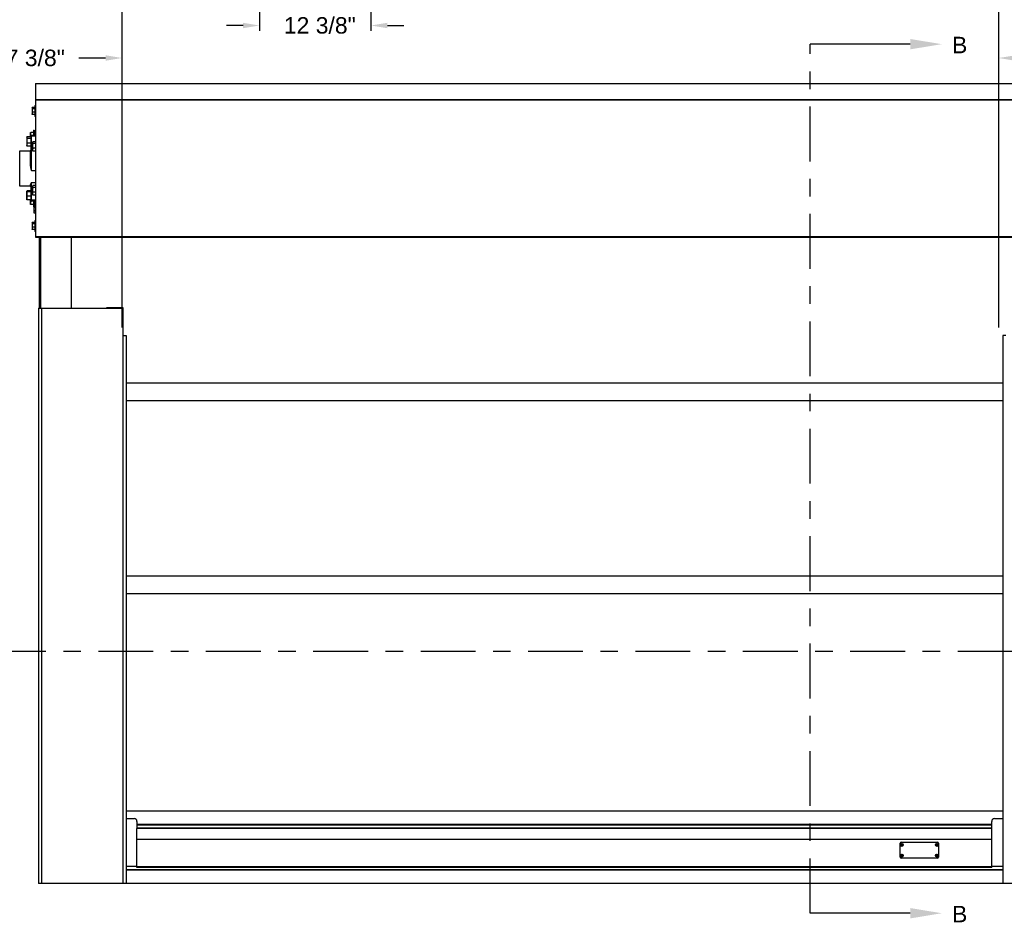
# Model space of a CAD drawing. Header units: inches. Extents: x 170 to 312, y 215 to 248.
# Tile 133 of 256: x 200.84 to 206.46, y 220.19 to 225.34. Entities that reach past the tile are written whole.
import ezdxf
from ezdxf import colors
from ezdxf.entities.mleader import LeaderData, LeaderLine
from ezdxf.math import Vec2, Vec3

# ---------------------------------------------------------------- set-up
doc = ezdxf.new("R2010")
doc.units = ezdxf.units.IN
doc.header["$LTSCALE"] = 0.25
doc.header["$MEASUREMENT"] = 0
doc.linetypes.add('CENTER', pattern=[2, 1.25, -0.25, 0.25, -0.25])
for name, color, linetype in [('ANNOTATIONS', 1, 'Continuous'), ('SECTION CUTS', 6, 'CENTER'), ('STANDARD MOTOR RH', 7, 'Continuous')]:
    doc.layers.add(name, color=color, linetype=linetype)
doc.styles.add('ARIAL', font='arial.ttf', dxfattribs={"height": 0.09375})
doc.styles.get("Standard").update_dxf_attribs({"font": 'romans.shx'})
doc.dimstyles.new('STANDARD$0', dxfattribs={"dimtxt": 0.09375, "dimasz": 0.09375, "dimexe": 0.03125, "dimexo": 0.046875, "dimgap": 0.09, "dimtad": 0, "dimtih": 1, "dimtoh": 1, "dimdec": 4, "dimzin": 0, "dimdsep": 46, "dimtxsty": 'ARIAL', "dimcen": 0.09, "dimadec": 0, "dimazin": 0, "dimtfac": 1, "dimtdec": 4, "dimtofl": 0, "dimtmove": 0, "dimatfit": 1, "dimfxl": 1, "dimtolj": 1, "dimtzin": 0, "dimarcsym": 0})

# ---------------------------------------------------------------- blocks, each defined once
blk = doc.blocks.new('*D207')
at = {"layer": 'ANNOTATIONS', "color": 0, "lineweight": -2, "transparency": 16777216}
for p, q in [((200.2233, 224.9802), (200.2233, 225.5879)), ((201.424, 223.587), (201.424, 225.5879)), ((200.3171, 225.5566), (200.6426, 225.5566)), ((201.3303, 225.5566), (201.0048, 225.5566))]:
    blk.add_line(p, q, dxfattribs=at)
at = {"layer": 'ANNOTATIONS', "color": 0, "transparency": 16777216}
for points in [[(200.3171, 225.5722), (200.3171, 225.541), (200.2233, 225.5566)], [(201.3303, 225.5722), (201.3303, 225.541), (201.424, 225.5566)]]:
    blk.add_solid(points, dxfattribs=at)
at = {"layer": 'defpoints', "color": 0, "transparency": 16777216}
for p in [(200.2233, 225.5566), (200.2233, 224.9334), (201.424, 223.5401)]:
    blk.add_point(p, dxfattribs=at)
at = {"layer": 'ANNOTATIONS', "color": 0, "transparency": 16777216, "insert": (200.8237, 225.5566), "char_height": 0.09375, "attachment_point": 5, "style": 'ARIAL'}
blk.add_mtext('\\A1;20"', dxfattribs=at)
blk = doc.blocks.new('*D208')
at = {"layer": 'ANNOTATIONS', "color": 0, "lineweight": -2, "transparency": 16777216}
for p, q in [((200.3615, 224.585), (200.3615, 225.1541)), ((200.4553, 225.1229), (200.6077, 225.1229)), ((201.3303, 225.1229), (201.1779, 225.1229)), ((201.424, 223.587), (201.424, 225.1541))]:
    blk.add_line(p, q, dxfattribs=at)
at = {"layer": 'ANNOTATIONS', "color": 0, "transparency": 16777216}
for points in [[(200.4553, 225.1385), (200.4553, 225.1073), (200.3615, 225.1229)], [(201.3303, 225.1385), (201.3303, 225.1073), (201.424, 225.1229)]]:
    blk.add_solid(points, dxfattribs=at)
at = {"layer": 'defpoints', "color": 0, "transparency": 16777216}
for p in [(201.424, 225.1229), (200.3615, 224.5381), (201.424, 223.5401)]:
    blk.add_point(p, dxfattribs=at)
at = {"layer": 'ANNOTATIONS', "color": 0, "transparency": 16777216, "insert": (200.8928, 225.1229), "char_height": 0.09375, "attachment_point": 5, "style": 'ARIAL'}
blk.add_mtext('\\A1;17 3/8"', dxfattribs=at)
blk = doc.blocks.new('*D129')
at = {"layer": 'ANNOTATIONS', "color": 0, "lineweight": -2, "transparency": 16777216}
for p, q in [((206.424, 223.587), (206.424, 225.1541)), ((206.5178, 225.1229), (206.6857, 225.1229)), ((207.4239, 225.1229), (207.2559, 225.1229)), ((207.5176, 224.58), (207.5176, 225.1541))]:
    blk.add_line(p, q, dxfattribs=at)
at = {"layer": 'ANNOTATIONS', "color": 0, "transparency": 16777216}
for points in [[(206.5178, 225.1385), (206.5178, 225.1073), (206.424, 225.1229)], [(207.4239, 225.1385), (207.4239, 225.1073), (207.5176, 225.1229)]]:
    blk.add_solid(points, dxfattribs=at)
at = {"layer": 'defpoints', "color": 0, "transparency": 16777216}
for p in [(206.424, 225.1229), (207.5176, 224.5331), (206.424, 223.5401)]:
    blk.add_point(p, dxfattribs=at)
at = {"layer": 'ANNOTATIONS', "color": 0, "transparency": 16777216, "insert": (206.9708, 225.1229), "char_height": 0.09375, "attachment_point": 5, "style": 'ARIAL'}
blk.add_mtext('\\A1;17 3/8"', dxfattribs=at)
blk = doc.blocks.new('*D119')
at = {"layer": 'ANNOTATIONS', "color": 0, "lineweight": -2, "transparency": 16777216}
for p, q in [((206.424, 223.587), (206.424, 225.5879)), ((207.6474, 225.0133), (207.6474, 225.5879)), ((206.5178, 225.5566), (206.8546, 225.5566)), ((207.5536, 225.5566), (207.2168, 225.5566))]:
    blk.add_line(p, q, dxfattribs=at)
at = {"layer": 'ANNOTATIONS', "color": 0, "transparency": 16777216}
for points in [[(206.5178, 225.5722), (206.5178, 225.541), (206.424, 225.5566)], [(207.5536, 225.5722), (207.5536, 225.541), (207.6474, 225.5566)]]:
    blk.add_solid(points, dxfattribs=at)
at = {"layer": 'defpoints', "color": 0, "transparency": 16777216}
for p in [(207.6474, 225.5566), (207.6474, 224.9664), (206.424, 223.5401)]:
    blk.add_point(p, dxfattribs=at)
at = {"layer": 'ANNOTATIONS', "color": 0, "transparency": 16777216, "insert": (207.0357, 225.5566), "char_height": 0.09375, "attachment_point": 5, "style": 'ARIAL'}
blk.add_mtext('\\A1;20"', dxfattribs=at)
blk = doc.blocks.new('*D186')
at = {"layer": 'ANNOTATIONS', "color": 0, "lineweight": -2, "transparency": 16777216}
for p, q in [((202.2079, 226.0356), (202.2079, 225.277)), ((202.8434, 226.0356), (202.8434, 225.277)), ((202.1142, 225.3083), (202.0204, 225.3083)), ((202.9372, 225.3083), (203.0309, 225.3083))]:
    blk.add_line(p, q, dxfattribs=at)
at = {"layer": 'ANNOTATIONS', "color": 0, "transparency": 16777216}
for points in [[(202.1142, 225.3239), (202.1142, 225.2927), (202.2079, 225.3083)], [(202.9372, 225.3239), (202.9372, 225.2927), (202.8434, 225.3083)]]:
    blk.add_solid(points, dxfattribs=at)
at = {"layer": 'defpoints', "color": 0, "transparency": 16777216}
for p in [(202.2079, 226.0825), (202.8434, 226.0825), (202.8434, 225.3083)]:
    blk.add_point(p, dxfattribs=at)
at = {"layer": 'ANNOTATIONS', "color": 0, "transparency": 16777216, "insert": (202.5519, 225.3083), "char_height": 0.09375, "attachment_point": 5, "style": 'ARIAL'}
blk.add_mtext('\\A1;12 3/8"', dxfattribs=at)

msp = doc.modelspace()

# ---------------------------------------------------------------- linework, layer by layer
at = {"layer": 'SECTION CUTS'}
for p, q in [((205.34939, 220.24594), (205.34939, 225.20181)), ((200.67723, 221.7408), (207.17122, 221.7408))]:
    msp.add_line(p, q, dxfattribs=at)
at = {"layer": 'STANDARD MOTOR RH'}
for p, q in [((200.93145, 224.97761), (206.93926, 224.97761)), ((200.93145, 224.97761), (200.93145, 224.10114)), ((206.93926, 224.97601), (200.93145, 224.97601)), ((200.91076, 224.83893), (200.91159, 224.84036)), ((200.91076, 224.83893), (200.91076, 224.8038)), ((200.92751, 224.84147), (200.91233, 224.84147)), ((200.92751, 224.85261), (200.93145, 224.85261)), ((200.92751, 224.85261), (200.92751, 224.79011)), ((206.93926, 224.88534), (200.93145, 224.88534)), ((200.93145, 224.88386), (206.95489, 224.88386)), ((200.91159, 224.80236), (200.91076, 224.8038)), ((200.91233, 224.80126), (200.91176, 224.8024)), ((200.92751, 224.83372), (200.91233, 224.83372)), ((200.92751, 224.81362), (200.91233, 224.81362)), ((200.92751, 224.80126), (200.91233, 224.80126)), ((200.93145, 224.79011), (200.92751, 224.79011)), ((200.88061, 224.6706), (200.88172, 224.67252)), ((200.88061, 224.6706), (200.88061, 224.62372)), ((200.90336, 224.67399), (200.8827, 224.67399)), ((200.9022, 224.67399), (200.9022, 224.6983)), ((200.90336, 224.67466), (200.90336, 224.51984)), ((200.91895, 224.6983), (200.90377, 224.6983)), ((200.91895, 224.68074), (200.90377, 224.68074)), ((200.90711, 224.67841), (200.93145, 224.67841)), ((200.90711, 224.48086), (200.90711, 224.67841)), ((200.91895, 224.71199), (200.92289, 224.71199)), ((200.91895, 224.71199), (200.91895, 224.67841)), ((200.92289, 224.71199), (200.92289, 224.67841)), ((200.92289, 224.69246), (200.93145, 224.69246)), ((200.88172, 224.6218), (200.88061, 224.62372)), ((200.8827, 224.62033), (200.88194, 224.62184)), ((200.90336, 224.66365), (200.8827, 224.66365)), ((200.90336, 224.63683), (200.8827, 224.63683)), ((200.90336, 224.62033), (200.8827, 224.62033)), ((200.90711, 224.64331), (200.91436, 224.64331)), ((200.91342, 224.64167), (200.91453, 224.6436)), ((200.91342, 224.64167), (200.91342, 224.5948)), ((200.93145, 224.64507), (200.91551, 224.64507)), ((200.93145, 224.63473), (200.91551, 224.63473)), ((200.84039, 224.59371), (200.89961, 224.59371)), ((200.84039, 224.39277), (200.84039, 224.59371)), ((200.89961, 224.59371), (200.89961, 224.51888)), ((200.91453, 224.59288), (200.91342, 224.5948)), ((200.91551, 224.59141), (200.91475, 224.59292)), ((200.93145, 224.6079), (200.91551, 224.6079)), ((200.93145, 224.59141), (200.91551, 224.59141)), ((200.90711, 224.48086), (200.93145, 224.48086)), ((200.89961, 224.39277), (200.84039, 224.39277)), ((200.89961, 224.39629), (200.89961, 224.39277)), ((200.90336, 224.39267), (200.90336, 224.31182)), ((200.90711, 224.41308), (200.93145, 224.41308)), ((200.90711, 224.30806), (200.90711, 224.41308)), ((200.91342, 224.39168), (200.91453, 224.3936)), ((200.91342, 224.39168), (200.91342, 224.3448)), ((200.93145, 224.39507), (200.91551, 224.39507)), ((200.88061, 224.36275), (200.88088, 224.36322)), ((200.88061, 224.31588), (200.88061, 224.36275)), ((200.90336, 224.36485), (200.8827, 224.36485)), ((200.90336, 224.35984), (200.8827, 224.35984)), ((200.90336, 224.3343), (200.8827, 224.3343)), ((200.91453, 224.34288), (200.91342, 224.3448)), ((200.91551, 224.34141), (200.91475, 224.34292)), ((200.93145, 224.38473), (200.91551, 224.38473)), ((200.93145, 224.3579), (200.91551, 224.3579)), ((200.93145, 224.34141), (200.91551, 224.34141)), ((200.88088, 224.31541), (200.88061, 224.31588)), ((200.90336, 224.31378), (200.8827, 224.31378)), ((200.9022, 224.28818), (200.9022, 224.31378)), ((200.90223, 224.31378), (200.90377, 224.30574)), ((200.91895, 224.30574), (200.90377, 224.30574)), ((200.91895, 224.28818), (200.90377, 224.28818)), ((200.90711, 224.31438), (200.93145, 224.31438)), ((200.93145, 224.30806), (200.90711, 224.30806)), ((200.91895, 224.30806), (200.91895, 224.27449)), ((200.92173, 224.27449), (200.91895, 224.27449)), ((200.92173, 224.27643), (200.92256, 224.27786)), ((200.92173, 224.27643), (200.92173, 224.2413)), ((200.92289, 224.30806), (200.92289, 224.2783)), ((200.93145, 224.29402), (200.92289, 224.29402)), ((200.93145, 224.27897), (200.9233, 224.27897)), ((200.92256, 224.23986), (200.92173, 224.2413)), ((200.9233, 224.23876), (200.92273, 224.2399)), ((200.93145, 224.27122), (200.9233, 224.27122)), ((200.93145, 224.25112), (200.9233, 224.25112)), ((200.93145, 224.23876), (200.9233, 224.23876)), ((200.91076, 224.18268), (200.91159, 224.18411)), ((200.91076, 224.18268), (200.91076, 224.14755)), ((200.92751, 224.18522), (200.91233, 224.18522)), ((200.92751, 224.17747), (200.91233, 224.17747)), ((200.92751, 224.19636), (200.93145, 224.19636)), ((200.92751, 224.19636), (200.92751, 224.13386)), ((200.91159, 224.14611), (200.91076, 224.14755)), ((200.91233, 224.14501), (200.91176, 224.14615)), ((200.92751, 224.15737), (200.91233, 224.15737)), ((200.92751, 224.14501), (200.91233, 224.14501)), ((200.93145, 224.13386), (200.92751, 224.13386)), ((206.95489, 224.10261), (200.93145, 224.10261)), ((200.93145, 224.10114), (206.93926, 224.10114)), ((200.95414, 223.69636), (200.95414, 224.10114)), ((200.96158, 223.69636), (200.96158, 224.10114)), ((201.1342, 224.10114), (201.1342, 223.69636)), ((200.9467, 223.69636), (201.42883, 223.69636)), ((200.9467, 223.69636), (200.9467, 220.41511)), ((200.96457, 223.69636), (200.96457, 220.41511)), ((201.33733, 223.69636), (201.33733, 223.70033)), ((201.33733, 223.70033), (201.42883, 223.70033)), ((201.33733, 223.69695), (201.42883, 223.69695)), ((201.42883, 223.70033), (201.42883, 220.41511)), ((201.42883, 223.54011), (201.4467, 223.54011)), ((201.4467, 223.54011), (201.4467, 220.41511)), ((206.4467, 223.54011), (206.4467, 220.41511)), ((206.46458, 223.54011), (206.4467, 223.54011)), ((206.4467, 223.26822), (201.4467, 223.26816)), ((206.4467, 223.16822), (201.4467, 223.16822)), ((206.4467, 222.16825), (201.4467, 222.16819)), ((206.4467, 222.06825), (201.4467, 222.06825)), ((201.4467, 220.83003), (206.4467, 220.83003)), ((201.4467, 220.78542), (201.49358, 220.78542)), ((201.5092, 220.76979), (201.5092, 220.73013)), ((201.5092, 220.75408), (206.3842, 220.75408)), ((201.5092, 220.75346), (206.3842, 220.75346)), ((201.5092, 220.74953), (206.3842, 220.74953)), ((206.3842, 220.73013), (206.3842, 220.76979)), ((206.39983, 220.78542), (206.4467, 220.78542)), ((201.5092, 220.73198), (206.3842, 220.73198)), ((206.3842, 220.73168), (201.5092, 220.73168)), ((201.5092, 220.50698), (201.5092, 220.72999)), ((206.3842, 220.50698), (206.3842, 220.72999)), ((206.3842, 220.66705), (201.5092, 220.66705)), ((205.86181, 220.56545), (205.86181, 220.64523)), ((205.86561, 220.6349), (205.86967, 220.63604)), ((205.86642, 220.63292), (205.87011, 220.63497)), ((205.86761, 220.63973), (205.86967, 220.63604)), ((205.86806, 220.65148), (206.07406, 220.65148)), ((205.86967, 220.63604), (205.86892, 220.63635)), ((205.86959, 220.64054), (205.87073, 220.63648)), ((205.86967, 220.63604), (205.87073, 220.63648)), ((205.86967, 220.63604), (205.87011, 220.63497)), ((205.8698, 220.63423), (205.87011, 220.63497)), ((205.87118, 220.63542), (205.87011, 220.63497)), ((205.87125, 220.63091), (205.87011, 220.63497)), ((205.87442, 220.63854), (205.87073, 220.63648)), ((205.87104, 220.63723), (205.87073, 220.63648)), ((205.87118, 220.63542), (205.87073, 220.63648)), ((205.87524, 220.63656), (205.87118, 220.63542)), ((205.87118, 220.63542), (205.87192, 220.63511)), ((205.87323, 220.63173), (205.87118, 220.63542)), ((206.06689, 220.6349), (206.07094, 220.63604)), ((206.0677, 220.63292), (206.07139, 220.63497)), ((206.06889, 220.63973), (206.07094, 220.63604)), ((206.07094, 220.63604), (206.0702, 220.63635)), ((206.07087, 220.64054), (206.07201, 220.63648)), ((206.07094, 220.63604), (206.07201, 220.63648)), ((206.07094, 220.63604), (206.07139, 220.63497)), ((206.07108, 220.63423), (206.07139, 220.63497)), ((206.07245, 220.63542), (206.07139, 220.63497)), ((206.07253, 220.63091), (206.07139, 220.63497)), ((206.0757, 220.63854), (206.07201, 220.63648)), ((206.07232, 220.63723), (206.07201, 220.63648)), ((206.07245, 220.63542), (206.07201, 220.63648)), ((206.07651, 220.63656), (206.07245, 220.63542)), ((206.07245, 220.63542), (206.0732, 220.63511)), ((206.07451, 220.63173), (206.07245, 220.63542)), ((206.08031, 220.64523), (206.08031, 220.56545)), ((205.86561, 220.57412), (205.86967, 220.57526)), ((205.86642, 220.57214), (205.87011, 220.5742)), ((205.86761, 220.57895), (205.86967, 220.57526)), ((205.86967, 220.57526), (205.86892, 220.57557)), ((205.86959, 220.57977), (205.87073, 220.57571)), ((205.86967, 220.57526), (205.87073, 220.57571)), ((205.86967, 220.57526), (205.87011, 220.5742)), ((205.8698, 220.57345), (205.87011, 220.5742)), ((205.87118, 220.57464), (205.87011, 220.5742)), ((205.87125, 220.57014), (205.87011, 220.5742)), ((205.87442, 220.57776), (205.87073, 220.57571)), ((205.87104, 220.57645), (205.87073, 220.57571)), ((205.87118, 220.57464), (205.87073, 220.57571)), ((205.87524, 220.57578), (205.87118, 220.57464)), ((205.87323, 220.57095), (205.87118, 220.57464)), ((205.87118, 220.57464), (205.87192, 220.57433)), ((206.06689, 220.57412), (206.07094, 220.57526)), ((206.0677, 220.57214), (206.07139, 220.5742)), ((206.06889, 220.57895), (206.07094, 220.57526)), ((206.07094, 220.57526), (206.0702, 220.57557)), ((206.07087, 220.57977), (206.07201, 220.57571)), ((206.07094, 220.57526), (206.07201, 220.57571)), ((206.07094, 220.57526), (206.07139, 220.5742)), ((206.07108, 220.57345), (206.07139, 220.5742)), ((206.07245, 220.57464), (206.07139, 220.5742)), ((206.07253, 220.57014), (206.07139, 220.5742)), ((206.0757, 220.57776), (206.07201, 220.57571)), ((206.07232, 220.57645), (206.07201, 220.57571)), ((206.07245, 220.57464), (206.07201, 220.57571)), ((206.07651, 220.57578), (206.07245, 220.57464)), ((206.07245, 220.57464), (206.0732, 220.57433)), ((206.07451, 220.57095), (206.07245, 220.57464)), ((201.4467, 220.5145), (201.5092, 220.5145)), ((206.07406, 220.5592), (205.86806, 220.5592)), ((206.3842, 220.5145), (206.4467, 220.5145)), ((206.4467, 220.49348), (201.4467, 220.49348)), ((206.4467, 220.49168), (201.4467, 220.49168)), ((206.4467, 220.49106), (201.4467, 220.49106)), ((206.3842, 220.5101), (201.5092, 220.5101)), ((206.3842, 220.50698), (201.5092, 220.50698)), ((206.9467, 220.41511), (200.9467, 220.41511)), ((206.9467, 220.41511), (206.4467, 220.41511))]:
    msp.add_line(p, q, dxfattribs=at)
for centre, radius in [((205.87042, 220.63573), 0.00844), ((205.87042, 220.63573), 0.00805), ((206.0717, 220.63573), 0.00844), ((206.0717, 220.63573), 0.00805), ((205.87042, 220.57495), 0.00844), ((205.87042, 220.57495), 0.00805), ((206.0717, 220.57495), 0.00844), ((206.0717, 220.57495), 0.00805)]:
    msp.add_circle(centre, radius, dxfattribs=at)
for centre, radius, start, end in [((200.90711, 224.67466), 0.00375, 90, 180), ((200.90618, 224.65125), 0.00799, 249.30403, 276.64014), ((200.89961, 224.59746), 0.00375, 270, 0), ((200.90048, 224.52328), 0.00448, 258.74346, 309.90198), ((200.89967, 224.3926), 0.00369, 1.06081, 90.98264), ((200.89961, 224.38902), 0.00375, 0, 90), ((200.90677, 224.3178), 0.00344, 187.13082, 275.69838), ((200.90711, 224.31182), 0.00375, 180, 270), ((200.93461, 224.22371), 0.00391, 143.90098, 180), ((201.49358, 220.76979), 0.01562, 0, 90), ((206.39983, 220.76979), 0.01563, 90, 180), ((205.86806, 220.64523), 0.00625, 90, 180), ((205.92088, 220.51331), 0.13356, 112.89319, 114.44637), ((205.88495, 220.64173), 0.02052, 199.44524, 205.42354), ((205.81989, 220.75773), 0.1332, 290.44856, 292.00631), ((205.87643, 220.62118), 0.02053, 109.47192, 115.4439), ((205.99115, 220.68576), 0.13184, 200.43712, 202.01053), ((205.75012, 220.58619), 0.13125, 22.88182, 24.46252), ((205.99261, 220.68604), 0.13329, 202.87512, 204.43148), ((205.92197, 220.51116), 0.13597, 110.47137, 111.99695), ((205.86439, 220.65033), 0.02059, 289.47383, 295.4325), ((205.81951, 220.75918), 0.13469, 292.8997, 294.43986), ((205.74594, 220.58424), 0.13586, 20.4604, 21.98725), ((205.856, 220.62976), 0.02041, 19.45715, 25.4697), ((206.12216, 220.51331), 0.13356, 112.89319, 114.44637), ((206.08623, 220.64173), 0.02052, 199.44524, 205.42354), ((206.02117, 220.75773), 0.1332, 290.44856, 292.00631), ((206.07771, 220.62118), 0.02053, 109.47192, 115.4439), ((206.19243, 220.68576), 0.13184, 200.43712, 202.01053), ((205.9514, 220.58619), 0.13125, 22.88182, 24.46252), ((206.19389, 220.68604), 0.13329, 202.87512, 204.43148), ((206.12325, 220.51116), 0.13597, 110.47137, 111.99695), ((206.06567, 220.65033), 0.02059, 289.47383, 295.4325), ((206.02174, 220.75701), 0.13231, 292.8859, 294.45366), ((205.94722, 220.58424), 0.13586, 20.4604, 21.98725), ((206.07406, 220.64523), 0.00625, 0, 90), ((206.05727, 220.62976), 0.02041, 19.45715, 25.4697), ((205.92017, 220.45414), 0.1318, 112.87864, 114.45242), ((205.88494, 220.58094), 0.0205, 199.43955, 205.42323), ((205.81989, 220.69695), 0.1332, 290.44856, 292.00631), ((205.87643, 220.56041), 0.02053, 109.47192, 115.4439), ((205.99104, 220.62494), 0.13172, 200.43468, 202.00961), ((205.74967, 220.52522), 0.13174, 22.88478, 24.45956), ((205.99232, 220.62514), 0.13297, 202.87518, 204.43514), ((205.92197, 220.45038), 0.13597, 110.47137, 111.99695), ((205.86444, 220.58944), 0.02047, 289.44856, 295.44326), ((205.81901, 220.69954), 0.13593, 292.90674, 294.43283), ((205.74634, 220.52362), 0.13544, 20.45802, 21.98963), ((205.85598, 220.56898), 0.02042, 19.45665, 25.46419), ((206.12144, 220.45414), 0.1318, 112.87864, 114.45242), ((206.08622, 220.58094), 0.0205, 199.43955, 205.42323), ((206.02117, 220.69695), 0.1332, 290.44856, 292.00631), ((206.07771, 220.56041), 0.02053, 109.47192, 115.4439), ((206.19232, 220.62494), 0.13172, 200.43468, 202.00961), ((205.95095, 220.52522), 0.13174, 22.88478, 24.45956), ((206.19359, 220.62514), 0.13297, 202.87518, 204.43514), ((206.12325, 220.45038), 0.13597, 110.47137, 111.99695), ((206.06572, 220.58944), 0.02047, 289.44856, 295.44326), ((206.02124, 220.69737), 0.13356, 292.89319, 294.44637), ((205.94762, 220.52362), 0.13544, 20.45802, 21.98963), ((206.05726, 220.56898), 0.02042, 19.45665, 25.46419), ((205.86806, 220.56545), 0.00625, 180, 270), ((206.07406, 220.56545), 0.00625, 270, 0)]:
    msp.add_arc(centre, radius, start, end, dxfattribs=at)
for points, knots in [([(200.91233, 224.84147), (200.91213, 224.84119), (200.91121, 224.83993), (200.91096, 224.83862), (200.91076, 224.83759)], [0, 0, 0, 0, 0.2169922, 1, 1, 1, 1]), ([(200.91076, 224.83759), (200.91078, 224.83728), (200.91086, 224.83597), (200.91169, 224.8347), (200.91233, 224.83372)], [0, 0, 0, 0, 0.2366668, 1, 1, 1, 1]), ([(200.91233, 224.83372), (200.91189, 224.83209), (200.91101, 224.8288), (200.91085, 224.82539), (200.91076, 224.82367)], [0, 0, 0, 0, 0.4954815, 1, 1, 1, 1]), ([(200.91076, 224.82367), (200.91077, 224.82343), (200.91079, 224.82004), (200.91159, 224.81671), (200.91233, 224.81362)], [0, 0, 0, 0, 0.0701918, 1, 1, 1, 1]), ([(200.91233, 224.81362), (200.91189, 224.81262), (200.91101, 224.81059), (200.91085, 224.8085), (200.91076, 224.80744)], [0, 0, 0, 0, 0.4954173, 1, 1, 1, 1]), ([(200.91076, 224.80744), (200.91077, 224.80729), (200.91079, 224.80521), (200.91159, 224.80316), (200.91233, 224.80126)], [0, 0, 0, 0, 0.0702066, 1, 1, 1, 1]), ([(200.8827, 224.67399), (200.88242, 224.6736), (200.88119, 224.67192), (200.88086, 224.67017), (200.88061, 224.66882)], [0, 0, 0, 0, 0.2293944, 1, 1, 1, 1]), ([(200.88061, 224.66882), (200.88063, 224.66839), (200.88074, 224.66664), (200.88186, 224.66494), (200.8827, 224.66365)], [0, 0, 0, 0, 0.246312, 1, 1, 1, 1]), ([(200.90377, 224.6983), (200.90333, 224.69687), (200.90245, 224.694), (200.90228, 224.69102), (200.9022, 224.68952)], [0, 0, 0, 0, 0.4954474, 1, 1, 1, 1]), ([(200.9022, 224.6983), (200.90222, 224.6983), (200.9023, 224.6983), (200.90313, 224.6983), (200.90377, 224.6983)], [0, 0, 0, 0, 0.2365711, 1, 1, 1, 1]), ([(200.9022, 224.68952), (200.9022, 224.68931), (200.90223, 224.68635), (200.90303, 224.68344), (200.90377, 224.68074)], [0, 0, 0, 0, 0.070251, 1, 1, 1, 1]), ([(200.90377, 224.68074), (200.90331, 224.67931), (200.9026, 224.6771), (200.90245, 224.67481), (200.9024, 224.67399)], [0, 0, 0, 0, 0.6425392, 1, 1, 1, 1]), ([(200.8827, 224.66365), (200.88211, 224.66148), (200.88093, 224.65708), (200.88072, 224.65253), (200.88061, 224.65024)], [0, 0, 0, 0, 0.4954679, 1, 1, 1, 1]), ([(200.88061, 224.65024), (200.88061, 224.64992), (200.88063, 224.64751), (200.88108, 224.64297), (200.88216, 224.63889), (200.8827, 224.63683)], [0, 0, 0, 0, 0.0700944, 0.5307778, 1, 1, 1, 1]), ([(200.8827, 224.63683), (200.88211, 224.63549), (200.88093, 224.63278), (200.88072, 224.62999), (200.88061, 224.62858)], [0, 0, 0, 0, 0.49544027, 1, 1, 1, 1]), ([(200.88061, 224.62858), (200.88061, 224.62838), (200.88063, 224.6269), (200.88108, 224.62411), (200.88216, 224.6216), (200.8827, 224.62033)], [0, 0, 0, 0, 0.0700865, 0.5307593, 1, 1, 1, 1]), ([(200.91551, 224.64507), (200.91523, 224.64468), (200.914, 224.643), (200.91367, 224.64125), (200.91342, 224.6399)], [0, 0, 0, 0, 0.2294135, 1, 1, 1, 1]), ([(200.91342, 224.6399), (200.91345, 224.63947), (200.91355, 224.63772), (200.91467, 224.63602), (200.91551, 224.63473)], [0, 0, 0, 0, 0.2463282, 1, 1, 1, 1]), ([(200.91551, 224.63473), (200.91493, 224.63255), (200.91375, 224.62816), (200.91353, 224.62361), (200.91342, 224.62132)], [0, 0, 0, 0, 0.4954679, 1, 1, 1, 1]), ([(200.91342, 224.62132), (200.91342, 224.621), (200.91344, 224.61859), (200.9139, 224.61405), (200.91497, 224.60997), (200.91551, 224.6079)], [0, 0, 0, 0, 0.0700803, 0.5307866, 1, 1, 1, 1]), ([(200.91551, 224.6079), (200.91493, 224.60656), (200.91375, 224.60386), (200.91353, 224.60107), (200.91342, 224.59966)], [0, 0, 0, 0, 0.49542746, 1, 1, 1, 1]), ([(200.91342, 224.59966), (200.91342, 224.59946), (200.91344, 224.59798), (200.9139, 224.59519), (200.91497, 224.59268), (200.91551, 224.59141)], [0, 0, 0, 0, 0.0700864, 0.530785, 1, 1, 1, 1]), ([(200.89961, 224.51888), (200.89971, 224.51647), (200.89992, 224.51161), (200.90143, 224.50282), (200.90384, 224.49255), (200.90599, 224.48478), (200.9071, 224.48089), (200.90711, 224.48086)], [0, 0, 0, 0, 0.1900001, 0.3829983, 0.6879071, 0.9974597, 1, 1, 1, 1]), ([(200.90711, 224.48086), (200.9071, 224.48089), (200.90637, 224.48609), (200.90503, 224.49655), (200.90359, 224.50956), (200.90341, 224.51734), (200.90336, 224.51984)], [0, 0, 0, 0, 0.0025829, 0.40435, 0.8088289, 1, 1, 1, 1]), ([(200.90711, 224.41308), (200.9071, 224.41306), (200.90601, 224.41072), (200.90386, 224.40641), (200.90144, 224.40175), (200.89992, 224.39842), (200.89971, 224.397), (200.89961, 224.39629)], [0, 0, 0, 0, 0.0025428, 0.3076663, 0.6170143, 0.8072677, 1, 1, 1, 1]), ([(200.90336, 224.39267), (200.90341, 224.39378), (200.90359, 224.39724), (200.90502, 224.40389), (200.90636, 224.40986), (200.9071, 224.41306), (200.90711, 224.41308)], [0, 0, 0, 0, 0.1911578, 0.592692, 0.9974166, 1, 1, 1, 1]), ([(200.91551, 224.39507), (200.91523, 224.39468), (200.914, 224.393), (200.91367, 224.39125), (200.91342, 224.3899)], [0, 0, 0, 0, 0.2294173, 1, 1, 1, 1]), ([(200.91342, 224.3899), (200.91345, 224.38947), (200.91355, 224.38772), (200.91467, 224.38602), (200.91551, 224.38473)], [0, 0, 0, 0, 0.2463243, 1, 1, 1, 1]), ([(200.8827, 224.36485), (200.88211, 224.36445), (200.88093, 224.36362), (200.88072, 224.36278), (200.88061, 224.36235)], [0, 0, 0, 0, 0.4954275, 1, 1, 1, 1]), ([(200.88061, 224.36235), (200.88061, 224.36229), (200.88063, 224.36184), (200.88108, 224.36099), (200.88216, 224.36023), (200.8827, 224.35984)], [0, 0, 0, 0, 0.0700947, 0.5307588, 1, 1, 1, 1]), ([(200.8827, 224.35984), (200.88242, 224.35889), (200.88119, 224.35473), (200.88086, 224.3504), (200.88061, 224.34707)], [0, 0, 0, 0, 0.2293668, 1, 1, 1, 1]), ([(200.88061, 224.34707), (200.88063, 224.34601), (200.88074, 224.34169), (200.88186, 224.33748), (200.8827, 224.3343)], [0, 0, 0, 0, 0.246309, 1, 1, 1, 1]), ([(200.8827, 224.3343), (200.88211, 224.33264), (200.88093, 224.32927), (200.88072, 224.3258), (200.88061, 224.32404)], [0, 0, 0, 0, 0.4954815, 1, 1, 1, 1]), ([(200.91551, 224.38473), (200.91493, 224.38255), (200.91375, 224.37816), (200.91353, 224.37361), (200.91342, 224.37132)], [0, 0, 0, 0, 0.49544708, 1, 1, 1, 1]), ([(200.91342, 224.37132), (200.91342, 224.371), (200.91344, 224.36859), (200.9139, 224.36405), (200.91497, 224.35997), (200.91551, 224.3579)], [0, 0, 0, 0, 0.0700803, 0.5307866, 1, 1, 1, 1]), ([(200.91551, 224.3579), (200.91493, 224.35656), (200.91375, 224.35386), (200.91353, 224.35107), (200.91342, 224.34966)], [0, 0, 0, 0, 0.4954146, 1, 1, 1, 1]), ([(200.91342, 224.34966), (200.91342, 224.34946), (200.91344, 224.34798), (200.9139, 224.34519), (200.91497, 224.34268), (200.91551, 224.34141)], [0, 0, 0, 0, 0.0700604, 0.5307593, 1, 1, 1, 1]), ([(200.88061, 224.32404), (200.88061, 224.3238), (200.88063, 224.32196), (200.88108, 224.31848), (200.88216, 224.31536), (200.8827, 224.31378)], [0, 0, 0, 0, 0.0701184, 0.5308015, 1, 1, 1, 1]), ([(200.8827, 224.31378), (200.88208, 224.31418), (200.88123, 224.31474), (200.88103, 224.31531), (200.88097, 224.31547)], [0, 0, 0, 0, 0.73185687, 1, 1, 1, 1]), ([(200.90377, 224.30574), (200.90333, 224.30431), (200.90245, 224.30143), (200.90228, 224.29846), (200.9022, 224.29696)], [0, 0, 0, 0, 0.4954474, 1, 1, 1, 1]), ([(200.9022, 224.29696), (200.9022, 224.29675), (200.90223, 224.29378), (200.90303, 224.29088), (200.90377, 224.28818)], [0, 0, 0, 0, 0.0701939, 1, 1, 1, 1]), ([(200.90377, 224.28818), (200.90313, 224.28818), (200.9023, 224.28818), (200.90222, 224.28818), (200.9022, 224.28818)], [0, 0, 0, 0, 0.7634289, 1, 1, 1, 1]), ([(200.9233, 224.27897), (200.9231, 224.27869), (200.92217, 224.27743), (200.92193, 224.27612), (200.92173, 224.27509)], [0, 0, 0, 0, 0.2169922, 1, 1, 1, 1]), ([(200.92173, 224.27509), (200.92175, 224.27478), (200.92183, 224.27347), (200.92266, 224.2722), (200.9233, 224.27122)], [0, 0, 0, 0, 0.2366753, 1, 1, 1, 1]), ([(200.9233, 224.27122), (200.92286, 224.26959), (200.92198, 224.2663), (200.92181, 224.26289), (200.92173, 224.26117)], [0, 0, 0, 0, 0.4954815, 1, 1, 1, 1]), ([(200.92173, 224.26117), (200.92173, 224.26093), (200.92176, 224.25754), (200.92256, 224.25421), (200.9233, 224.25112)], [0, 0, 0, 0, 0.0701945, 1, 1, 1, 1]), ([(200.9233, 224.25112), (200.92286, 224.25012), (200.92198, 224.24809), (200.92181, 224.246), (200.92173, 224.24494)], [0, 0, 0, 0, 0.4954173, 1, 1, 1, 1]), ([(200.92173, 224.24494), (200.92173, 224.24479), (200.92176, 224.24271), (200.92256, 224.24066), (200.9233, 224.23876)], [0, 0, 0, 0, 0.0702092, 1, 1, 1, 1]), ([(200.91233, 224.18522), (200.91213, 224.18494), (200.91121, 224.18368), (200.91096, 224.18237), (200.91076, 224.18134)], [0, 0, 0, 0, 0.2169922, 1, 1, 1, 1]), ([(200.91076, 224.18134), (200.91078, 224.18103), (200.91086, 224.17972), (200.91169, 224.17845), (200.91233, 224.17747)], [0, 0, 0, 0, 0.2366668, 1, 1, 1, 1]), ([(200.91233, 224.17747), (200.91189, 224.17584), (200.91101, 224.17255), (200.91085, 224.16914), (200.91076, 224.16742)], [0, 0, 0, 0, 0.4954815, 1, 1, 1, 1]), ([(200.91076, 224.16742), (200.91077, 224.16718), (200.91079, 224.16379), (200.91159, 224.16046), (200.91233, 224.15737)], [0, 0, 0, 0, 0.0701918, 1, 1, 1, 1]), ([(200.91233, 224.15737), (200.91189, 224.15637), (200.91101, 224.15434), (200.91085, 224.15225), (200.91076, 224.15119)], [0, 0, 0, 0, 0.4954173, 1, 1, 1, 1]), ([(200.91076, 224.15119), (200.91077, 224.15104), (200.91079, 224.14896), (200.91159, 224.14691), (200.91233, 224.14501)], [0, 0, 0, 0, 0.0702066, 1, 1, 1, 1])]:
    msp.add_open_spline(points, degree=3, knots=knots, dxfattribs=at)

# ---------------------------------------------------------------- texts
at = {"layer": 'SECTION CUTS', "style": 'ARIAL'}
for p in [(206.15742, 225.15012), (206.15742, 220.19425)]:
    msp.add_text('B', height=0.09375, dxfattribs=at).set_placement(p)

# ---------------------------------------------------------------- dimensions: what is measured, and where the dimension line sits
at = {"layer": 'ANNOTATIONS'}
for base, p1, p2, text, picture, middle in [((202.84341, 225.30828), (202.20795, 226.08246), (202.84341, 226.08246), '12 3/8"', '*D186', (202.55185, 225.30828)), ((200.22333, 225.55661), (201.42401, 223.54011), (200.22333, 224.93337), '20"', '*D207', (200.82367, 225.55661)), ((201.42401, 225.1229), (200.36151, 224.5381), (201.42401, 223.54011), '17 3/8"', '*D208', (200.89276, 225.1229)), ((206.42401, 225.1229), (207.51763, 224.53313), (206.42401, 223.54011), '17 3/8"', '*D129', (206.97082, 225.1229))]:
    dim = msp.add_linear_dim(base=base, p1=p1, p2=p2, text=text, dimstyle='STANDARD$0', dxfattribs=at)
    dim.commit()
    dim.dimension.update_dxf_attribs({"geometry": picture, "text_midpoint": middle, "dimtype": 160})
dim = msp.add_linear_dim(base=(207.64739, 225.55661), p1=(206.42401, 223.54011), p2=(207.64739, 224.96638), angle=180, text='20"', dimstyle='STANDARD$0', dxfattribs=at)
dim.commit()
dim.dimension.update_dxf_attribs({"geometry": '*D119', "text_midpoint": (207.0357, 225.55661), "dimtype": 160})

# ---------------------------------------------------------------- leaders
at = {"layer": 'SECTION CUTS'}
ml = msp.add_multileader_mtext('Standard', dxfattribs=at)
ml.set_content('', color=256)
ml.set_leader_properties()
ml.build(insert=Vec2(0, 0))
ml.multileader.update_dxf_attribs({"dogleg_length": 0, "arrow_head_size": 0.18})
ctx = ml.context
ctx.base_point, ctx.char_height, ctx.arrow_head_size, ctx.landing_gap_size, ctx.plane_origin, ctx.plane_x_axis, ctx.plane_y_axis = Vec3(205.34939, 225.20181), 0.18, 0.18, 0, Vec3(206.09891, 225.20181), Vec3(0, 1), Vec3(-1, 0)
notes = []
notes.append((ctx, [(0, (1, 1, 0), (205.34939, 225.20181), (1, 0), 0, [(0, [(206.09891, 225.20181)], 0, [])])]))
ctx.mtext.insert, ctx.mtext.text_direction, ctx.mtext.rotation, ctx.mtext.flow_direction = Vec3(205.25939, 225.20181), Vec3(0, 1), 1.5707963, 5
ml = msp.add_multileader_mtext('Standard', dxfattribs=at)
ml.set_content('', color=256)
ml.set_leader_properties()
ml.build(insert=Vec2(0, 0))
ml.multileader.update_dxf_attribs({"dogleg_length": 0, "arrow_head_size": 0.18})
ctx = ml.context
ctx.base_point, ctx.char_height, ctx.arrow_head_size, ctx.landing_gap_size, ctx.plane_origin, ctx.plane_x_axis, ctx.plane_y_axis = Vec3(205.34939, 220.24594), 0.18, 0.18, 0, Vec3(206.09891, 220.24594), Vec3(0, 1), Vec3(-1, 0)
notes.append((ctx, [(0, (1, 1, 0), (205.34939, 220.24594), (1, 0), 0, [(0, [(206.09891, 220.24594)], 0, [])])]))
ctx.mtext.insert, ctx.mtext.text_direction, ctx.mtext.rotation, ctx.mtext.flow_direction = Vec3(205.25939, 220.24594), Vec3(0, 1), 1.5707963, 5
for ctx, leaders in notes:
    for number, flags, end, landing, length, lines in leaders:
        leader = LeaderData()
        leader.index, (leader.has_last_leader_line, leader.has_dogleg_vector, leader.attachment_direction) = number, flags
        leader.last_leader_point, leader.dogleg_vector, leader.dogleg_length = Vec3(end), Vec3(landing), length
        for number, points, colour, breaks in lines:
            line = LeaderLine()
            line.index, line.vertices, line.color, line.breaks = number, Vec3.list(points), colors.encode_raw_color(colour), breaks
            leader.lines.append(line)
        ctx.leaders.append(leader)

doc.saveas('drawing.dxf')
